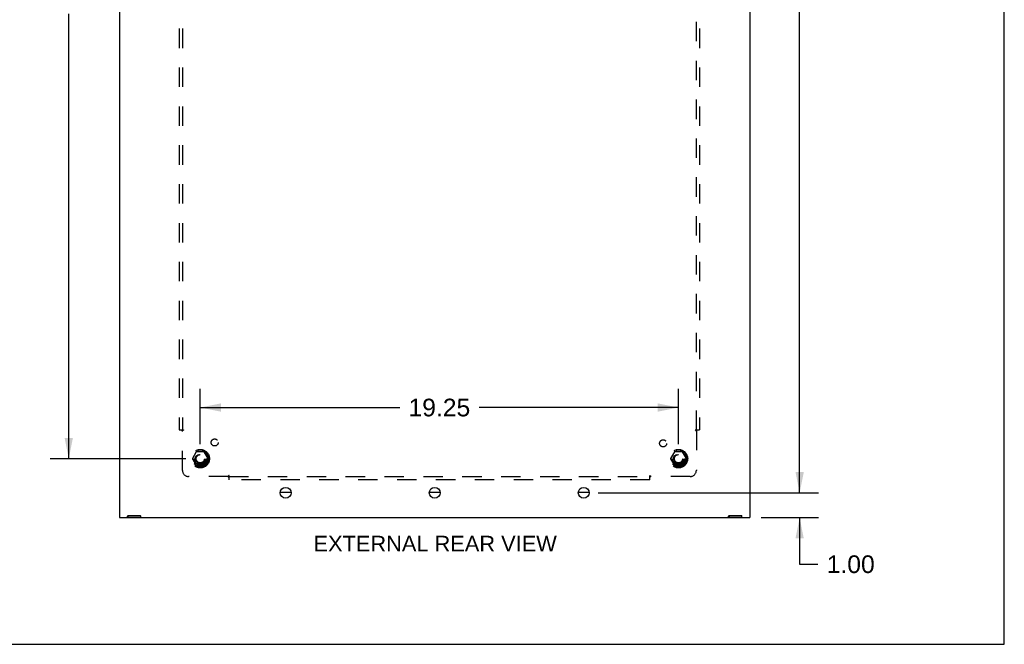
# Model space of a CAD drawing. Header units: inches. Extents: x 0 to 142, y 0 to 92.
# Tile 49 of 65: x 103 to 142, y 0 to 25. Entities that reach past the tile are written whole.
import ezdxf

# ---------------------------------------------------------------- set-up
doc = ezdxf.new("R2010")
doc.units = ezdxf.units.IN
doc.header["$LTSCALE"] = 7.824912
doc.header["$MEASUREMENT"] = 0
doc.linetypes.add('HIDDEN', pattern=[0.2, 0.1, -0.1])
doc.layers.get('0').update_dxf_attribs({"linetype": 'CONTINUOUS'})
for name, color, linetype in [('02___PRT_ALL_AXES', 7, 'CONTINUOUS'), ('DEFAULT_2', 8, 'HIDDEN'), ('DIMENSIONS', 7, 'CONTINUOUS')]:
    doc.layers.add(name, color=color, linetype=linetype)
doc.styles.get("Standard").update_dxf_attribs({"font": 'arial.ttf'})
doc.dimstyles.new('DIMSTYLE_1', dxfattribs={"dimtxt": 0.711356, "dimasz": 0.836889, "dimexe": 0.09, "dimexo": 0.07, "dimgap": 0.0425, "dimtad": 0, "dimtih": 1, "dimtoh": 1, "dimzin": 4, "dimdsep": 46, "dimtxsty": 'Standard', "dimblk": '_FILLED', "dimblk1": '_FILLED', "dimblk2": '_FILLED', "dimcen": 0.09, "dimazin": 1, "dimtfac": 1, "dimtdec": 3, "dimtofl": 0, "dimtmove": 0, "dimatfit": 3, "dimldrblk": '_FILLED', "dimfxl": 1, "dimtolj": 1, "dimtzin": 4, "dimarcsym": 0})

# ---------------------------------------------------------------- blocks, each defined once
blk = doc.blocks.new('_FILLED')
at = {"color": 0, "linetype": 'ByBlock'}
blk.add_solid([(0, 0), (-1, 0.2), (-1, -0.2)], dxfattribs=at)
blk = doc.blocks.new('*D4')
at = {"layer": 'DIMENSIONS', "color": 2, "linetype": 'Continuous'}
for p, q in [((109.905, 8.058), (109.905, 10.285)), ((129.155, 8.058), (129.155, 10.285)), ((109.905, 9.532), (117.932, 9.532)), ((129.155, 9.532), (121.129, 9.532))]:
    blk.add_line(p, q, dxfattribs=at)
at = {"layer": 'DIMENSIONS', "color": 2, "linetype": 'Continuous', "xscale": 0.8368889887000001, "yscale": 0.8368889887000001, "zscale": 0.8368889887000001, "rotation": 180}
blk.add_blockref('_FILLED', (109.905, 9.532), dxfattribs=at)
at = {"layer": 'DIMENSIONS', "color": 2, "linetype": 'Continuous', "xscale": 0.8368889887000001, "yscale": 0.8368889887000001, "zscale": 0.8368889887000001}
blk.add_blockref('_FILLED', (129.155, 9.532), dxfattribs=at)
at = {"layer": 'DIMENSIONS', "color": 2, "linetype": 'Continuous', "insert": (119.53, 9.888), "char_height": 0.7114, "width": 2.48578, "attachment_point": 2, "line_spacing_factor": 0.9}
blk.add_mtext('19.25', dxfattribs=at)
blk = doc.blocks.new('*D5')
at = {"layer": 'DIMENSIONS', "color": 2, "linetype": 'Continuous'}
for p, q in [((109.32, 44.722), (103.858, 44.722)), ((104.612, 44.722), (104.612, 26.808)), ((104.612, 7.472), (104.612, 25.386)), ((109.32, 7.472), (103.858, 7.472))]:
    blk.add_line(p, q, dxfattribs=at)
at = {"layer": 'DIMENSIONS', "color": 2, "linetype": 'Continuous', "xscale": 0.8368889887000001, "yscale": 0.8368889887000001, "zscale": 0.8368889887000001}
for p, rotation in [((104.612, 44.722), 90), ((104.612, 7.472), 270)]:
    blk.add_blockref('_FILLED', p, dxfattribs=dict(at, rotation=rotation))
at = {"layer": 'DIMENSIONS', "color": 2, "linetype": 'Continuous', "insert": (104.612, 26.453), "char_height": 0.7114, "width": 2.48578, "attachment_point": 2, "line_spacing_factor": 0.9}
blk.add_mtext('37.25', dxfattribs=at)
blk = doc.blocks.new('*D12')
at = {"layer": 'DIMENSIONS', "color": 2, "linetype": 'Continuous'}
for p, q in [((125.929, 48.1), (134.786, 48.1)), ((134.033, 48.1), (134.033, 27.811)), ((134.033, 6.1), (134.033, 26.389)), ((125.929, 6.1), (134.786, 6.1))]:
    blk.add_line(p, q, dxfattribs=at)
at = {"layer": 'DIMENSIONS', "color": 2, "linetype": 'Continuous', "xscale": 0.8368889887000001, "yscale": 0.8368889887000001, "zscale": 0.8368889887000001}
for p, rotation in [((134.033, 48.1), 90), ((134.033, 6.1), 270)]:
    blk.add_blockref('_FILLED', p, dxfattribs=dict(at, rotation=rotation))
at = {"layer": 'DIMENSIONS', "color": 2, "linetype": 'Continuous', "insert": (134.033, 27.456), "char_height": 0.7114, "width": 2.48578, "attachment_point": 2, "line_spacing_factor": 0.9}
blk.add_mtext('42.00', dxfattribs=at)
blk = doc.blocks.new('*D13')
at = {"layer": 'DIMENSIONS', "color": 2, "linetype": 'Continuous'}
for p, q in [((134.033, 6.1), (134.033, 7.774)), ((125.929, 6.1), (134.786, 6.1)), ((132.48, 5.1), (134.786, 5.1)), ((134.033, 5.1), (134.033, 3.224)), ((134.033, 3.224), (134.766, 3.224))]:
    blk.add_line(p, q, dxfattribs=at)
at = {"layer": 'DIMENSIONS', "color": 2, "linetype": 'Continuous', "xscale": 0.8368889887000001, "yscale": 0.8368889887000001, "zscale": 0.8368889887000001}
for p, rotation in [((134.033, 6.1), 270), ((134.033, 5.1), 90)]:
    blk.add_blockref('_FILLED', p, dxfattribs=dict(at, rotation=rotation))
at = {"layer": 'DIMENSIONS', "color": 2, "linetype": 'Continuous', "insert": (135.121, 3.58), "char_height": 0.7114, "width": 1.93309, "attachment_point": 1, "line_spacing_factor": 0.9}
blk.add_mtext('1.00', dxfattribs=at)

msp = doc.modelspace()

# ---------------------------------------------------------------- linework, layer by layer
at = {"color": 7, "linetype": 'Continuous'}
for p, q in [((142.271, 0), (142.271, 92.058)), ((113.125, 6.124), (113.56, 6.124)), ((119.125, 6.124), (119.56, 6.124)), ((125.125, 6.124), (125.56, 6.124)), ((106.984, 5.175), (107.506, 5.175)), ((106.995, 5.175), (106.995, 5.1)), ((107.495, 5.175), (107.495, 5.1)), ((131.179, 5.175), (131.701, 5.175)), ((131.19, 5.175), (131.19, 5.1)), ((131.69, 5.175), (131.69, 5.1)), ((0, 0), (142.271, 0))]:
    msp.add_line(p, q, dxfattribs=at)
at = {"color": 3, "linetype": 'Continuous'}
for p, q in [((106.655, 48.975), (106.655, 5.1)), ((132.03, 48.975), (132.03, 5.1)), ((106.98, 5.115), (106.98, 5.165)), ((106.995, 5.18), (107.495, 5.18)), ((107.51, 5.115), (107.51, 5.165)), ((131.175, 5.115), (131.175, 5.165)), ((131.19, 5.18), (131.69, 5.18)), ((131.705, 5.115), (131.705, 5.165)), ((106.655, 5.1), (107.519, 5.1)), ((107.525, 5.1), (132.03, 5.1))]:
    msp.add_line(p, q, dxfattribs=at)
for centre in [(113.343, 6.1), (119.343, 6.1), (125.343, 6.1)]:
    msp.add_circle(centre, 0.219, dxfattribs=at)
for centre, start, end in [((106.995, 5.165), 90, 180), ((107.495, 5.165), 0, 90), ((131.19, 5.165), 90, 180), ((131.69, 5.165), 0, 90), ((106.965, 5.115), 270, 360), ((107.525, 5.115), 180, 270), ((131.16, 5.115), 270, 360), ((131.72, 5.115), 180, 270)]:
    msp.add_arc(centre, 0.015, start, end, dxfattribs=at)
at = {"layer": '02___PRT_ALL_AXES', "color": 8, "linetype": 'HIDDEN'}
for centre, radius in [((110.485, 8.127), 0.141), ((128.537, 8.091), 0.141), ((109.905, 7.472), 0.372), ((109.905, 7.472), 0.356), ((109.905, 7.472), 0.25), ((109.905, 7.472), 0.183), ((129.155, 7.472), 0.372), ((129.155, 7.472), 0.356), ((129.155, 7.472), 0.25), ((129.155, 7.472), 0.183)]:
    msp.add_circle(centre, radius, dxfattribs=at)
at = {"layer": 'DEFAULT_2', "color": 8, "linetype": 'HIDDEN'}
for p, q in [((109.062, 43.566), (109.062, 8.628)), ((109.187, 43.566), (109.187, 8.628)), ((129.874, 8.628), (129.874, 43.566)), ((129.999, 43.566), (129.999, 8.628)), ((109.062, 8.628), (109.227, 8.628)), ((109.168, 8.611), (109.172, 8.607)), ((109.172, 8.607), (109.176, 8.604)), ((109.187, 7.003), (109.187, 8.593)), ((109.206, 8.606), (109.2, 8.602)), ((129.833, 8.628), (129.999, 8.628)), ((129.874, 8.593), (129.874, 7.003)), ((109.742, 7.745), (109.588, 7.477)), ((110.06, 7.75), (109.751, 7.75)), ((110.223, 7.477), (110.068, 7.745)), ((128.992, 7.745), (128.838, 7.477)), ((129.31, 7.75), (129.001, 7.75)), ((129.473, 7.477), (129.318, 7.745)), ((109.588, 7.467), (109.742, 7.2)), ((110.06, 7.195), (109.751, 7.195)), ((110.068, 7.2), (110.223, 7.467)), ((128.838, 7.467), (128.992, 7.2)), ((129.31, 7.195), (129.001, 7.195)), ((129.318, 7.2), (129.473, 7.467)), ((111.026, 6.753), (109.437, 6.753)), ((111.062, 6.628), (111.062, 6.794)), ((111.062, 6.753), (127.999, 6.753)), ((127.999, 6.628), (127.999, 6.794)), ((128.016, 6.735), (128.022, 6.741)), ((129.624, 6.753), (128.034, 6.753)), ((127.999, 6.628), (111.062, 6.628))]:
    msp.add_line(p, q, dxfattribs=at)
for points in [[(109.148, 8.628), (109.15, 8.627), (109.152, 8.626), (109.154, 8.624), (109.156, 8.623), (109.157, 8.621), (109.159, 8.62), (109.161, 8.618), (109.162, 8.617), (109.164, 8.616), (109.165, 8.614), (109.166, 8.613), (109.168, 8.611)], [(109.176, 8.604), (109.177, 8.602), (109.179, 8.6), (109.181, 8.598), (109.182, 8.597), (109.184, 8.595), (109.185, 8.594), (109.187, 8.593)], [(109.2, 8.602), (109.198, 8.601), (109.196, 8.6), (109.193, 8.598), (109.191, 8.597), (109.19, 8.596), (109.188, 8.594), (109.187, 8.593)], [(109.227, 8.628), (109.227, 8.627), (109.226, 8.625), (109.225, 8.624), (109.225, 8.622), (109.224, 8.621), (109.223, 8.619), (109.222, 8.618), (109.22, 8.617), (109.219, 8.615), (109.217, 8.614), (109.216, 8.612), (109.214, 8.611), (109.212, 8.61), (109.21, 8.609), (109.208, 8.607), (109.206, 8.606)], [(129.833, 8.628), (129.834, 8.627), (129.834, 8.625), (129.835, 8.624), (129.836, 8.623), (129.837, 8.621), (129.838, 8.62), (129.839, 8.619), (129.84, 8.617), (129.841, 8.616), (129.842, 8.615), (129.844, 8.614), (129.845, 8.612), (129.847, 8.611), (129.848, 8.61), (129.85, 8.609), (129.852, 8.608), (129.854, 8.606), (129.856, 8.605)], [(129.856, 8.605), (129.86, 8.603), (129.862, 8.602), (129.864, 8.6), (129.866, 8.599), (129.868, 8.598), (129.87, 8.597), (129.871, 8.595), (129.873, 8.594), (129.874, 8.593)], [(129.89, 8.608), (129.887, 8.605), (129.885, 8.604), (129.883, 8.602), (129.882, 8.6), (129.88, 8.598), (129.878, 8.597), (129.877, 8.595), (129.875, 8.594), (129.874, 8.593)], [(129.913, 8.628), (129.911, 8.627), (129.909, 8.626), (129.907, 8.624), (129.905, 8.623), (129.903, 8.621), (129.902, 8.62), (129.9, 8.618), (129.899, 8.617), (129.897, 8.616), (129.896, 8.614), (129.894, 8.613), (129.893, 8.611), (129.89, 8.608)], [(111.039, 6.772), (111.036, 6.768), (111.035, 6.766), (111.034, 6.763), (111.032, 6.762), (111.031, 6.76), (111.03, 6.758), (111.029, 6.756), (111.027, 6.755), (111.026, 6.753)], [(111.042, 6.737), (111.039, 6.741), (111.037, 6.742), (111.035, 6.744), (111.033, 6.746), (111.032, 6.747), (111.03, 6.749), (111.029, 6.751), (111.027, 6.752), (111.026, 6.753)], [(111.062, 6.794), (111.06, 6.794), (111.059, 6.793), (111.057, 6.792), (111.056, 6.792), (111.055, 6.791), (111.053, 6.79), (111.052, 6.789), (111.051, 6.788), (111.049, 6.786), (111.048, 6.785), (111.047, 6.784), (111.046, 6.782), (111.044, 6.781), (111.043, 6.779), (111.042, 6.777), (111.041, 6.775), (111.04, 6.774), (111.039, 6.772)], [(127.999, 6.794), (128.001, 6.794), (128.002, 6.793), (128.003, 6.792), (128.005, 6.792), (128.006, 6.791), (128.007, 6.79), (128.009, 6.789), (128.01, 6.788), (128.011, 6.786), (128.013, 6.785), (128.014, 6.784), (128.015, 6.782), (128.016, 6.781), (128.017, 6.779), (128.019, 6.777), (128.02, 6.775), (128.021, 6.774), (128.022, 6.772), (128.025, 6.768)], [(128.022, 6.741), (128.024, 6.742), (128.026, 6.744), (128.027, 6.746), (128.029, 6.747), (128.031, 6.749), (128.032, 6.751), (128.033, 6.752), (128.034, 6.753)], [(128.025, 6.768), (128.026, 6.766), (128.027, 6.763), (128.028, 6.762), (128.03, 6.76), (128.031, 6.758), (128.032, 6.756), (128.033, 6.755), (128.034, 6.753)], [(111.062, 6.715), (111.06, 6.717), (111.059, 6.719), (111.057, 6.72), (111.056, 6.722), (111.054, 6.724), (111.053, 6.726), (111.052, 6.727), (111.05, 6.729), (111.049, 6.73), (111.047, 6.732), (111.046, 6.733), (111.045, 6.735), (111.042, 6.737)], [(127.999, 6.715), (128, 6.717), (128.002, 6.719), (128.003, 6.72), (128.005, 6.722), (128.006, 6.724), (128.008, 6.726), (128.009, 6.727), (128.01, 6.729), (128.012, 6.73), (128.013, 6.732), (128.015, 6.733), (128.016, 6.735)]]:
    msp.add_lwpolyline(points, dxfattribs=at)
for centre, radius in [((109.905, 7.472), 0.318), ((109.905, 7.472), 0.204), ((109.905, 7.472), 0.183), ((109.905, 7.472), 0.183), ((109.905, 7.472), 0.166), ((129.155, 7.472), 0.318), ((129.155, 7.472), 0.204), ((129.155, 7.472), 0.183), ((129.155, 7.472), 0.183), ((129.155, 7.472), 0.166)]:
    msp.add_circle(centre, radius, dxfattribs=at)
for centre, radius, start, end in [((109.751, 7.74), 0.01, 90.0124, 149.9892), ((110.06, 7.74), 0.01, 30.012, 89.9887), ((129.001, 7.74), 0.01, 90.0124, 149.9892), ((129.31, 7.74), 0.01, 30.012, 89.9887), ((109.596, 7.472), 0.01, 150.0127, 209.9883), ((109.751, 7.205), 0.01, 210.012, 269.9887), ((110.06, 7.205), 0.01, 270.0124, 329.9892), ((110.214, 7.472), 0.01, 330.0127, 29.9883), ((128.846, 7.472), 0.01, 150.0127, 209.9883), ((129.001, 7.205), 0.01, 210.012, 269.9887), ((129.31, 7.205), 0.01, 270.0124, 329.9892), ((129.464, 7.472), 0.01, 330.0127, 29.9883), ((109.437, 7.003), 0.25, 180, 270), ((129.624, 7.003), 0.25, 270, 360)]:
    msp.add_arc(centre, radius, start, end, dxfattribs=at)

# ---------------------------------------------------------------- texts
at = {"layer": 'DIMENSIONS', "color": 2, "linetype": 'Continuous', "insert": (119.361, 4.369), "char_height": 0.62767, "width": 9.772, "attachment_point": 2, "line_spacing_factor": 0.9}
msp.add_mtext('EXTERNAL REAR VIEW', dxfattribs=at)

# ---------------------------------------------------------------- dimensions: what is measured, and where the dimension line sits
at = {"layer": 'DIMENSIONS', "color": 2, "linetype": 'Continuous'}
for base, p1, p2, picture, middle in [((134.033, 6.1), (125.859, 48.1), (125.859, 6.1), '*D12', (134.014, 27.096)), ((104.612, 7.472), (109.39, 44.722), (109.39, 7.472), '*D5', (104.613, 26.093)), ((134.033, 5.1), (125.859, 6.1), (132.41, 5.1), '*D13', (136.119, 3.22))]:
    dim = msp.add_linear_dim(base=base, p1=p1, p2=p2, angle=270, dimstyle='DIMSTYLE_1', dxfattribs=at)
    dim.commit()
    dim.dimension.update_dxf_attribs({"geometry": picture, "text_midpoint": middle, "dimtype": 160})
dim = msp.add_linear_dim(base=(129.155, 9.532), p1=(109.905, 7.988), p2=(129.155, 7.988), dimstyle='DIMSTYLE_1', dxfattribs=at)
dim.commit()
dim.dimension.update_dxf_attribs({"geometry": '*D4', "text_midpoint": (119.563, 9.528), "dimtype": 160})

doc.saveas('drawing.dxf')
